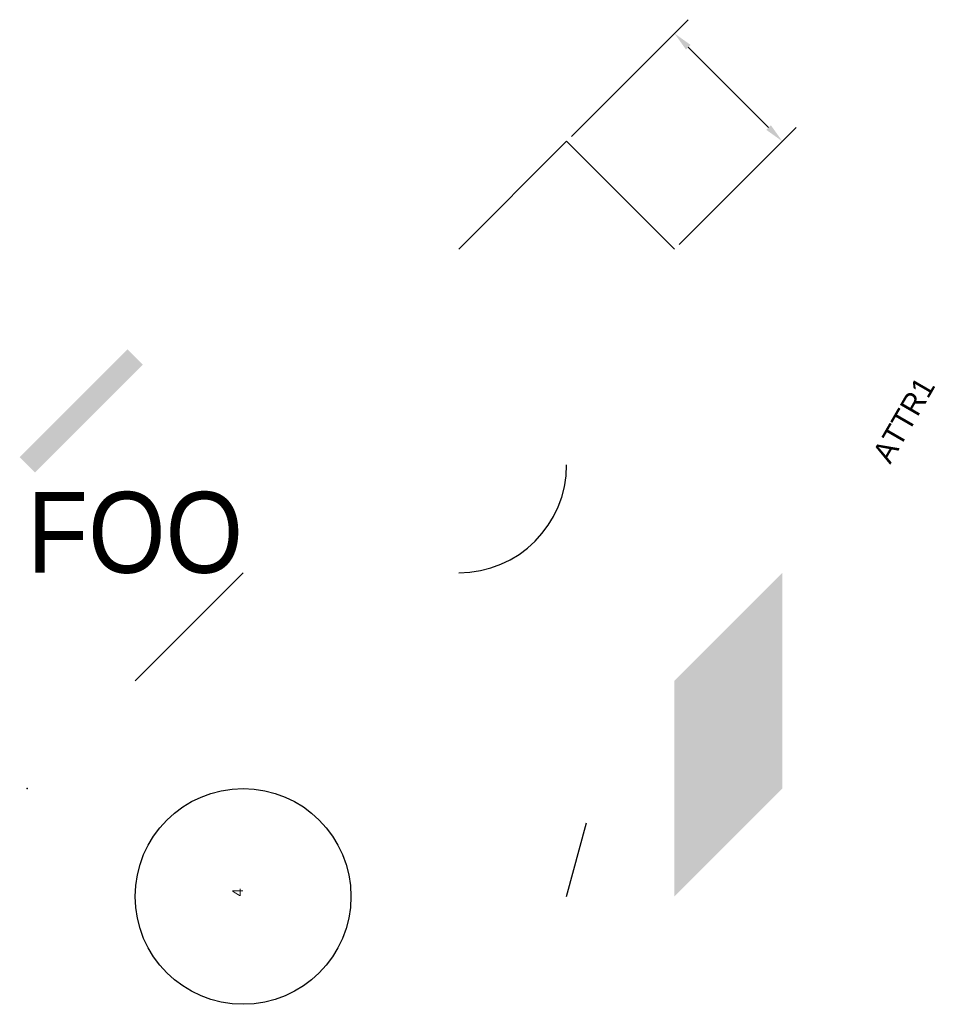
# Model space of a CAD drawing. Header units: inches. Extents: x 0.93 to 9.4, y 0 to 9.13.
import ezdxf
from ezdxf.enums import TextEntityAlignment as Align

# ---------------------------------------------------------------- set-up
doc = ezdxf.new("R2010")
doc.units = ezdxf.units.IN
doc.header["$MEASUREMENT"] = 0
doc.dimstyles.get("Standard").update_dxf_attribs({"dimtxt": 0.18, "dimasz": 0.18, "dimexe": 0.18, "dimexo": 0.0625, "dimgap": 0.09, "dimtad": 0, "dimtih": 1, "dimtoh": 1, "dimdec": 4, "dimzin": 0, "dimdsep": 46, "dimtxsty": 'Standard', "dimcen": 0.09, "dimadec": 0, "dimazin": 0, "dimtfac": 1, "dimtdec": 4, "dimtofl": 0, "dimtmove": 0, "dimatfit": 3, "dimfxl": 0, "dimtolj": 1, "dimtzin": 0, "dimarcsym": 0})

# ---------------------------------------------------------------- blocks, each defined once
blk = doc.blocks.new('BLOCK1')
blk.add_line((0, 0), (1, 1, 1))
blk = doc.blocks.new('BLOCK2')
blk.add_attdef('ATTR2', (0, 0), '', height=0.2, rotation=60)
blk = doc.blocks.new('*D3')
at = {"color": 0, "lineweight": -2}
for p, q in [((6.0442, 8.0442), (7.1273, 9.1273)), ((7.1273, 8.8727), (7.8727, 8.1273)), ((7.0442, 7.0442), (8.1273, 8.1273))]:
    blk.add_line(p, q, dxfattribs=at)
at = {"color": 0}
for points in [[(7.1485, 8.8939), (7.1061, 8.8515), (7, 9)], [(7.8939, 8.1485), (7.8515, 8.1061), (8, 8)]]:
    blk.add_solid(points, dxfattribs=at)
at = {"layer": 'Defpoints', "color": 0}
for p in [(6, 8, 2), (8, 8), (7, 7, 2)]:
    blk.add_point(p, dxfattribs=at)

msp = doc.modelspace()

# ---------------------------------------------------------------- linework, layer by layer
msp.add_line((2, 3, 4), (3, 4, 5))
at = {"elevation": 2}
msp.add_lwpolyline([(5, 7), (6, 8), (7, 7)], dxfattribs=at)
msp.add_circle((3, 1, 2), 1)
msp.add_arc((5, 5, 5), 1, 270, 0)
msp.add_point((1, 2, 3))
msp.add_solid([(7, 1, 2), (8, 2, 2), (7, 3, 2), (8, 4, 2)])
msp.add_trace([(0.92929, 5.07071, 2), (1.07071, 4.92929, 2), (1.92929, 6.07071, 2), (2.07071, 5.92929, 2)])

# ---------------------------------------------------------------- block references
at = {"xscale": 0.5, "yscale": 0.5, "zscale": 0.5, "rotation": 30}
msp.add_blockref('BLOCK1', (6, 1, 3), dxfattribs=at)
msp.add_blockref('BLOCK2', (3, 1, 2), dxfattribs=at).add_auto_attribs({'ATTR2': '4'})

# ---------------------------------------------------------------- texts
msp.add_text('FOO', height=0.75).set_placement((1, 4, 2), (3, 4, 2), align=Align.ALIGNED)
msp.add_attdef('ATTR1', (9, 5, 2), '3', height=0.2, rotation=60)

# ---------------------------------------------------------------- dimensions: what is measured, and where the dimension line sits
dim = msp.add_aligned_dim(p1=(6, 8, 2), p2=(7, 7, 2), distance=1.41421, text=' ', dimstyle='Standard')
dim.commit()
dim.dimension.update_dxf_attribs({"geometry": '*D3', "text_midpoint": (7.5, 8.5)})

doc.saveas('drawing.dxf')
